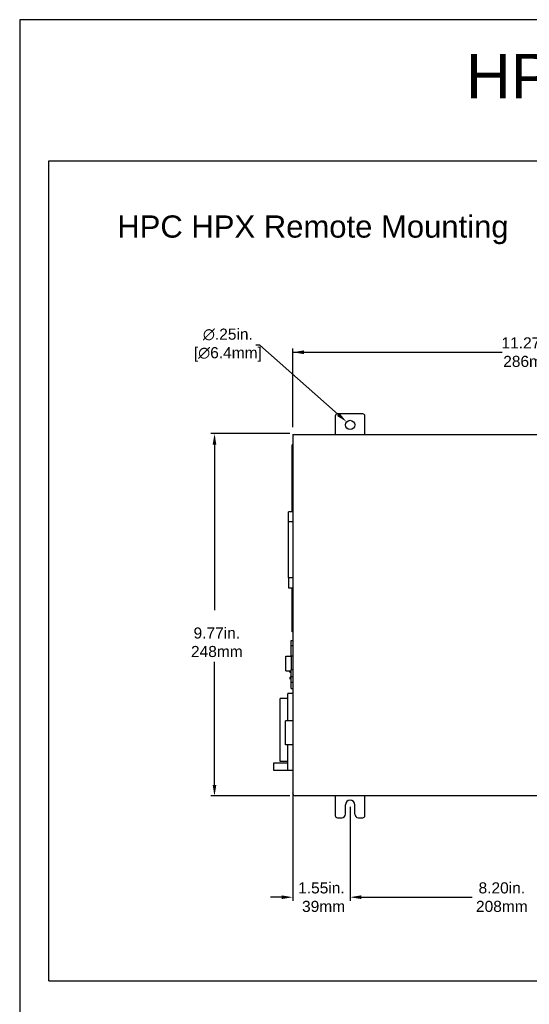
# Model space of a CAD drawing. Extents: x 183.7 to 238, y -64.4 to 9.5.
# Tile 13 of 18: x 183.7 to 197.5, y -17.1 to 9.5. Entities that reach past the tile are written whole.
import ezdxf

# ---------------------------------------------------------------- set-up
doc = ezdxf.new("R2010")
doc.units = 0
doc.header["$LTSCALE"] = 1.87
doc.header["$MEASUREMENT"] = 0
doc.layers.get('0').update_dxf_attribs({"linetype": 'CONTINUOUS'})
doc.layers.add('AM_5', color=3, linetype='CONTINUOUS', lineweight=15)
for name, color, linetype in [('dim', 5, 'CONTINUOUS'), ('prod', 6, 'CONTINUOUS'), ('UNIT', 7, 'CONTINUOUS')]:
    doc.layers.add(name, color=color, linetype=linetype)
doc.styles.add('Arial', font='ARIAL.TTF', dxfattribs={"height": 0.3})

msp = doc.modelspace()

# ---------------------------------------------------------------- linework, layer by layer
at = {"linetype": 'Continuous'}
for p, q in [((184.489, -16.442), (184.489, 5.718)), ((184.489, 5.718), (210.157, 5.718)), ((191.083, 0.546), (191.383, 0.546)), ((184.489, -16.442), (210.157, -16.442))]:
    msp.add_line(p, q, dxfattribs=at)
at = {"layer": 'AM_5'}
msp.add_line((192.631, -11.736), (192.631, -14.282), dxfattribs=at)
at = {"layer": 'dim'}
for p, q in [((190.188, 0.739), (190.088, 0.739)), ((192.462, -1.27), (190.188, 0.739)), ((191.08, -11.366), (191.08, -14.282)), ((192.631, -11.736), (192.631, -14.282)), ((190.78, -14.182), (190.48, -14.182)), ((192.731, -14.182), (195.931, -14.182)), ((192.931, -14.182), (193.231, -14.182))]:
    msp.add_line(p, q, dxfattribs=at)
at = {"layer": 'dim', "linetype": 'Continuous'}
for p, q in [((191.083, -1.475), (191.083, 0.646)), ((191.183, 0.546), (196.737, 0.546)), ((191.001, -1.652), (188.867, -1.652)), ((188.967, -1.752), (188.967, -6.429)), ((188.967, -11.346), (188.967, -7.819)), ((191.001, -11.446), (188.867, -11.446))]:
    msp.add_line(p, q, dxfattribs=at)
for points in [[(191.383, 0.596), (191.383, 0.496), (191.083, 0.546)], [(188.917, -1.952), (189.017, -1.952), (188.967, -1.652)], [(188.917, -11.146), (189.017, -11.146), (188.967, -11.446)]]:
    msp.add_solid(points, dxfattribs=at)
at = {"layer": 'dim'}
for points in [[(192.346, -1.101), (192.279, -1.176), (192.537, -1.337)], [(190.78, -14.132), (190.78, -14.232), (191.08, -14.182)], [(192.931, -14.132), (192.931, -14.232), (192.631, -14.182)], [(192.931, -14.132), (192.931, -14.232), (192.631, -14.182)]]:
    msp.add_solid(points, dxfattribs=at)
at = {"layer": 'prod', "flags": 128}
msp.add_lwpolyline([(183.703, -64.355), (237.996, -64.355), (237.996, 9.533), (183.703, 9.533)], close=True, dxfattribs=at)
at = {"layer": 'UNIT', "linetype": 'Continuous'}
for p, q in [((192.231, -1.179), (192.231, -1.674)), ((192.971, -1.119), (192.291, -1.119)), ((193.031, -1.674), (193.031, -1.179)), ((191.08, -1.674), (191.08, -11.371)), ((191.083, -1.77), (191.08, -1.77)), ((191.083, -1.674), (202.367, -1.674)), ((191.068, -3.768), (191.068, -1.96)), ((191.08, -1.96), (191.068, -1.96)), ((190.966, -3.787), (190.966, -3.768)), ((191.08, -3.768), (190.966, -3.768)), ((190.966, -4.04), (190.966, -3.787)), ((190.966, -4.06), (190.966, -4.04)), ((191.08, -4.04), (190.966, -4.04)), ((190.966, -4.061), (190.966, -4.06)), ((190.967, -5.531), (190.966, -4.061)), ((190.967, -5.551), (190.967, -5.531)), ((191.08, -5.551), (190.967, -5.551)), ((190.971, -5.828), (190.971, -5.551)), ((191.08, -5.828), (190.971, -5.828)), ((191.068, -7.01), (191.068, -5.828)), ((191.08, -6.999), (191.068, -6.999)), ((191.08, -7.01), (191.068, -7.01)), ((191.038, -7.629), (191.037, -7.39)), ((191.08, -7.39), (191.037, -7.39)), ((191.04, -7.39), (191.04, -7.249)), ((191.04, -7.249), (191.08, -7.249)), ((190.898, -8.065), (190.898, -7.665)), ((190.898, -7.665), (191.038, -7.665)), ((191.038, -7.672), (191.038, -7.629)), ((191.08, -7.672), (191.038, -7.672)), ((191.048, -8.039), (191.048, -7.672)), ((190.898, -8.065), (191.04, -8.065)), ((191, -8.099), (191, -8.065)), ((191, -8.099), (191.04, -8.099)), ((191.008, -8.289), (191.008, -8.237)), ((191.04, -8.237), (191.008, -8.237)), ((191.04, -8.539), (191.04, -8.039)), ((191.08, -8.039), (191.04, -8.039)), ((191.04, -8.216), (191.08, -8.216)), ((191.08, -8.376), (191.04, -8.376)), ((190.948, -9.42), (190.948, -8.68)), ((191.08, -8.68), (190.948, -8.68)), ((191.04, -8.539), (191.08, -8.539)), ((190.745, -10.515), (190.745, -8.815)), ((190.948, -8.815), (190.745, -8.815)), ((190.885, -10.063), (190.885, -9.42)), ((191.08, -9.42), (190.885, -9.42)), ((191.08, -10.063), (190.885, -10.063)), ((190.948, -10.751), (190.948, -10.063)), ((190.564, -10.558), (190.564, -10.751)), ((190.948, -10.558), (190.564, -10.558)), ((190.948, -10.515), (190.745, -10.515)), ((190.564, -10.751), (191.08, -10.751)), ((191.08, -11.371), (191.08, -11.36)), ((202.299, -11.439), (191.148, -11.439)), ((192.231, -11.439), (192.231, -11.974)), ((193.031, -11.974), (193.031, -11.439)), ((192.506, -11.934), (192.506, -11.686)), ((192.756, -11.934), (192.756, -11.686)), ((192.291, -12.034), (192.406, -12.034)), ((192.856, -12.034), (192.971, -12.034))]:
    msp.add_line(p, q, dxfattribs=at)
msp.add_circle((192.631, -1.419), 0.125, dxfattribs=at)
for centre, radius, start, end in [((192.291, -1.179), 0.06, 90, 180), ((192.971, -1.179), 0.06, 0, 90), ((191.148, -11.371), 0.068, 180, 270), ((192.631, -11.686), 0.125, 0, 180), ((192.406, -11.934), 0.1, 270, 0), ((192.856, -11.934), 0.1, 180, 270), ((192.291, -11.974), 0.06, 180, 270), ((192.971, -11.974), 0.06, 270, 0)]:
    msp.add_arc(centre, radius, start, end, dxfattribs=at)

# ---------------------------------------------------------------- texts
at = {"layer": 'dim', "insert": (195.763, 8.606), "char_height": 1.2, "attachment_point": 1}
msp.add_mtext('{\\fArial|b0|i0|c0|p34;HPC HPX Remote 2D Dimensional Drawings }', dxfattribs=at)
at = {"layer": 'dim', "insert": (186.34, 4.243), "char_height": 0.6, "width": 14.5408, "attachment_point": 1}
msp.add_mtext('{\\fArial|b0|i0|c0|p34;HPC HPX Remote Mounting }', dxfattribs=at)
at = {"layer": 'dim', "char_height": 0.3, "attachment_point": 5, "style": 'Arial'}
for s, insert in [('∅.25in. \\P[∅6.4mm]', (189.328, 0.739)), ('1.55in.\\P 39mm', (191.856, -14.182)), ('8.20in.\\P208mm', (196.731, -14.182))]:
    msp.add_mtext(s, dxfattribs=dict(at, insert=insert))
at = {"layer": 'dim', "linetype": 'Continuous', "char_height": 0.3, "attachment_point": 5, "style": 'Arial'}
for s, insert in [('11.27in.\\P286mm', (197.467, 0.546)), ('9.77in.\\P248mm', (189.03, -7.294))]:
    msp.add_mtext(s, dxfattribs=dict(at, insert=insert))

doc.saveas('drawing.dxf')
